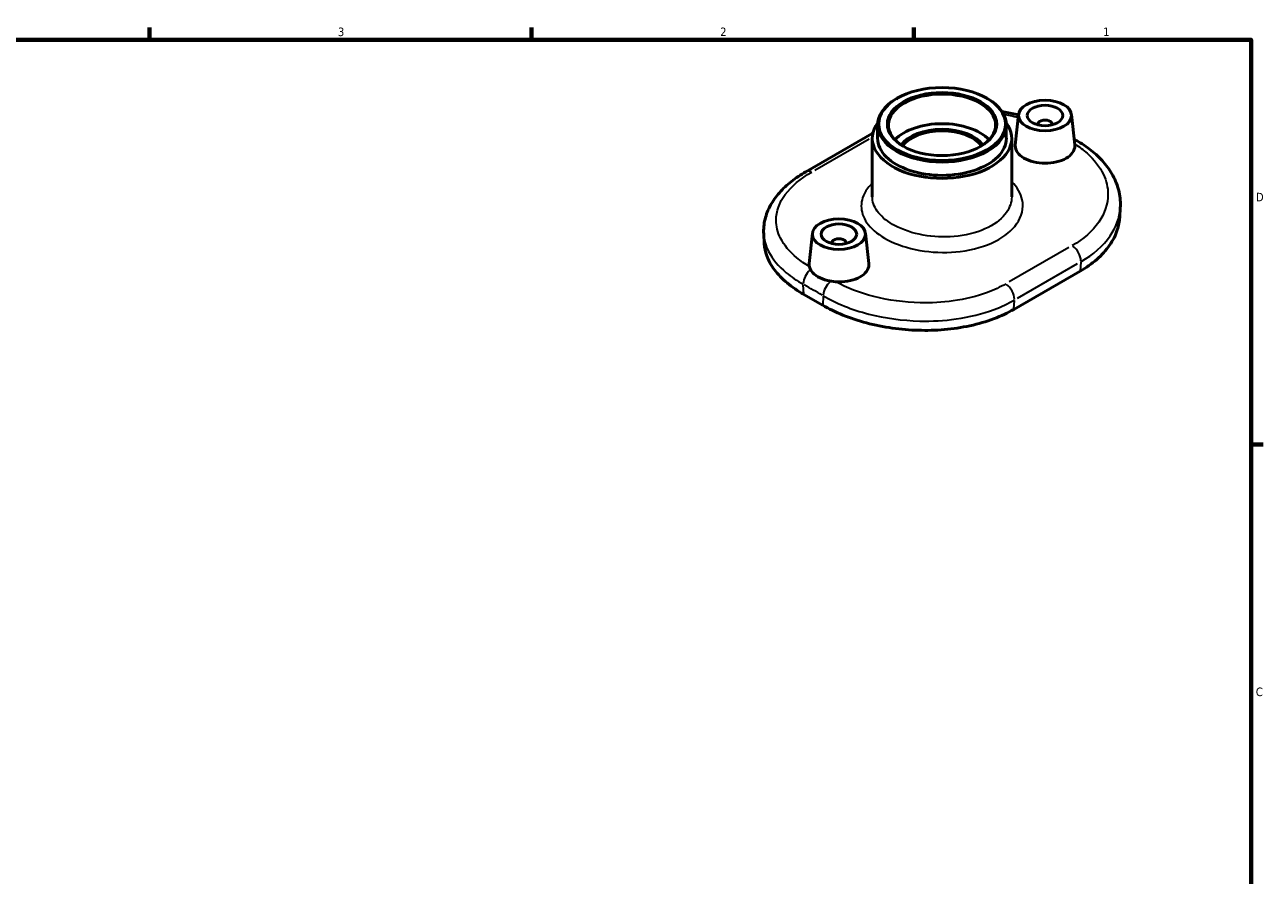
# Model space of a CAD drawing. Header units: inches. Extents: x 0.1 to 39.6, y -37.7 to 21.4.
# Tile 6 of 6: x 19.9 to 33.6, y 11.7 to 21.2. Entities that reach past the tile are written whole.
import ezdxf

# ---------------------------------------------------------------- set-up
doc = ezdxf.new("R2010")
doc.units = ezdxf.units.IN
doc.header["$MEASUREMENT"] = 0
for name, color, linetype, lineweight in [('Border (ANSI)', 7, 'Continuous', 70), ('Visible (ANSI)', 7, 'Continuous', 50), ('Visible Narrow (ANSI)', 7, 'Continuous', 35)]:
    doc.layers.add(name, color=color, linetype=linetype, lineweight=lineweight)
doc.styles.add('Note Text (ANSI)', font='tahoma.ttf')

# ---------------------------------------------------------------- blocks, each defined once
blk = doc.blocks.new('Borders Default Border')
at = {"layer": 'Border (ANSI)'}
for p, q in [((21.25, 21), (21.25, 21.134)), ((25.5, 21), (25.5, 21.134)), ((29.75, 21), (29.75, 21.134)), ((33.5, 16.5), (33.634, 16.5))]:
    blk.add_line(p, q, dxfattribs=at)
at = {"layer": 'Border (ANSI)', "flags": 128}
blk.add_lwpolyline([(0.5, 1), (0.5, 21), (33.5, 21), (33.5, 1), (0.5, 1)], dxfattribs=at)
at = {"layer": 'Border (ANSI)', "color": 5, "true_color": 0x0000ff, "char_height": 0.0945, "attachment_point": 7, "style": 'Note Text (ANSI)'}
for s, insert in [('3', (23.346, 21.038)), ('2', (27.596, 21.04)), ('1', (31.854, 21.04)), ('D', (33.553, 19.203)), ('C', (33.552, 13.701))]:
    blk.add_mtext(s, dxfattribs=dict(at, insert=insert))

msp = doc.modelspace()

# ---------------------------------------------------------------- linework, layer by layer
at = {"layer": 'Visible (ANSI)'}
for p, q in [((29.563, 20.347), (29.555, 20.342)), ((30.562, 20.347), (30.571, 20.342)), ((30.914, 20.168), (30.877, 19.829)), ((31.503, 20.168), (31.539, 19.83)), ((29.347, 19.904), (29.347, 20.052)), ((30.778, 19.904), (30.778, 20.052)), ((31.13, 20.061), (31.13, 20.053)), ((31.287, 20.061), (31.287, 20.053)), ((28.549, 19.532), (29.288, 19.957)), ((29.288, 19.254), (29.288, 19.904)), ((30.838, 19.254), (30.838, 19.904)), ((32.045, 19.13), (32.039, 19.027)), ((28.08, 18.84), (28.086, 18.73)), ((28.623, 18.848), (28.586, 18.51)), ((28.839, 18.741), (28.839, 18.734)), ((28.996, 18.741), (28.996, 18.734)), ((29.212, 18.848), (29.248, 18.51)), ((31.599, 18.427), (30.861, 18.002))]:
    msp.add_line(p, q, dxfattribs=at)
for centre, major_axis in [((30.063, 20.062), (0.704, 0)), ((30.063, 20.062), (-0.608, 0)), ((31.208, 20.157), (0.295, 0)), ((31.208, 20.157), (-0.197, 0)), ((28.917, 18.838), (-0.295, 0)), ((28.917, 18.838), (0.197, 0))]:
    msp.add_ellipse(centre, major_axis=major_axis, ratio=0.575862, dxfattribs=at)
for centre, major_axis, ratio, start_param, end_param in [((30.063, 20.052), (-0.596, 0), 0.575862, 2.370075, 7.054703), ((30.063, 20.052), (-0.716, 0), 0.575862, 5.50164, 10.206324), ((31.208, 20.061), (0.0787, 0), 0.575862, 6.114496, 9.593467), ((30.063, 19.904), (-0.775, 0), 0.575862, 5.883873, 9.82409), ((30.063, 19.723), (-0.596, 0), 0.575862, 3.640713, 5.784065), ((30.063, 19.723), (0.489, 0), 0.575862, 0.38446, 2.757132), ((30.063, 19.713), (0.477, 0), 0.575862, 0.398242, 2.74335), ((30.063, 19.904), (-0.716, 0), 0.575862, 0, 3.141593), ((28.917, 18.741), (-0.0787, 0), 0.575862, 2.972903, 6.451874), ((28.631, -1.424), (11.923, -20.704), 0.578093, 2.351923, 2.364333)]:
    msp.add_ellipse(centre, major_axis=major_axis, ratio=ratio, start_param=start_param, end_param=end_param, dxfattribs=at)
for points, knots in [([(30.731, 20.2), (30.742, 20.198), (30.753, 20.196), (30.815, 20.186), (30.864, 20.176), (30.913, 20.165)], [3.7164112, 3.7164112, 3.7164112, 3.7164112, 3.7988212, 3.7988212, 4.1786721, 4.1786721, 4.1786721, 4.1786721]), ([(31.577, 19.867), (31.636, 19.833), (31.691, 19.795), (31.79, 19.713), (31.835, 19.668), (31.914, 19.573), (31.947, 19.522), (32.001, 19.416), (32.02, 19.36), (32.045, 19.246), (32.049, 19.188), (32.045, 19.13)], [0, 0, 0, 0, 0.568396, 0.568396, 1.136793, 1.136793, 1.705189, 1.705189, 2.273586, 2.273586, 2.841982, 2.841982, 2.841982, 2.841982]), ([(31.539, 19.83), (31.54, 19.826), (31.54, 19.822), (31.54, 19.794), (31.532, 19.768), (31.498, 19.72), (31.472, 19.699), (31.443, 19.682), (31.413, 19.665), (31.376, 19.65), (31.294, 19.631), (31.25, 19.627), (31.167, 19.627), (31.122, 19.632), (31.041, 19.652), (31.003, 19.667), (30.945, 19.701), (30.919, 19.722), (30.885, 19.769), (30.877, 19.794), (30.877, 19.822), (30.877, 19.825), (30.877, 19.829)], [-0.686089, -0.686089, -0.686089, -0.686089, -0.634583, -0.634583, -0.317291, -0.317291, 0, 0, 0, 0.317291, 0.317291, 0.634583, 0.634583, 0.95183, 0.95183, 1.269078, 1.269078, 1.586326, 1.586326, 1.903574, 1.903574, 1.954892, 1.954892, 1.954892, 1.954892]), ([(28.08, 18.84), (28.077, 18.895), (28.082, 18.95), (28.108, 19.057), (28.128, 19.109), (28.183, 19.208), (28.217, 19.255), (28.295, 19.343), (28.339, 19.385), (28.438, 19.463), (28.492, 19.499), (28.549, 19.532)], [2.603479, 2.603479, 2.603479, 2.603479, 3.168146, 3.168146, 3.732813, 3.732813, 4.29748, 4.29748, 4.862147, 4.862147, 5.426813, 5.426813, 5.426813, 5.426813]), ([(31.599, 18.427), (31.666, 18.465), (31.729, 18.509), (31.839, 18.606), (31.887, 18.659), (31.964, 18.769), (31.993, 18.827), (32.027, 18.933), (32.036, 18.98), (32.039, 19.027)], [23.038233, 23.038233, 23.038233, 23.038233, 23.757275, 23.757275, 24.476317, 24.476317, 25.19536, 25.19536, 25.774376, 25.774376, 25.774376, 25.774376]), ([(28.086, 18.73), (28.089, 18.687), (28.098, 18.642), (28.133, 18.545), (28.162, 18.492), (28.238, 18.39), (28.286, 18.341), (28.397, 18.249), (28.459, 18.207), (28.526, 18.169)], [14.517324, 14.517324, 14.517324, 14.517324, 15.114906, 15.114906, 15.834527, 15.834527, 16.554148, 16.554148, 17.273768, 17.273768, 17.273768, 17.273768]), ([(28.588, 18.476), (28.587, 18.483), (28.586, 18.491), (28.586, 18.502), (28.586, 18.506), (28.586, 18.51)], [-3.272208, -3.272208, -3.272208, -3.272208, -3.1727393, -3.1727393, -3.1214218, -3.1214218, -3.1214218, -3.1214218]), ([(28.878, 18.309), (28.848, 18.311), (28.819, 18.316), (28.75, 18.333), (28.712, 18.347), (28.654, 18.381), (28.628, 18.403), (28.599, 18.442), (28.592, 18.459), (28.588, 18.476)], [0.734054, 0.734054, 0.734054, 0.734054, 0.95188, 0.95188, 1.269078, 1.269078, 1.586276, 1.586276, 1.804102, 1.804102, 1.804102, 1.804102]), ([(29.248, 18.51), (29.249, 18.506), (29.249, 18.502), (29.249, 18.474), (29.241, 18.448), (29.207, 18.401), (29.181, 18.379), (29.152, 18.362)], [-0.6860929, -0.6860929, -0.6860929, -0.6860929, -0.6345826, -0.6345826, -0.3172913, -0.3172913, 0, 0, 0, 0]), ([(29.152, 18.362), (29.122, 18.345), (29.085, 18.331), (29.003, 18.312), (28.959, 18.307), (28.904, 18.308), (28.891, 18.308), (28.878, 18.309)], [0, 0, 0, 0, 0.3172913, 0.3172913, 0.6345826, 0.6345826, 0.7340513, 0.7340513, 0.7340513, 0.7340513]), ([(28.736, 18.048), (28.803, 18.009), (28.878, 17.972), (29.042, 17.906), (29.131, 17.876), (29.316, 17.827), (29.413, 17.808), (29.607, 17.78), (29.705, 17.772), (29.893, 17.767), (29.991, 17.769), (30.185, 17.786), (30.281, 17.8), (30.466, 17.84), (30.555, 17.866), (30.719, 17.928), (30.794, 17.963), (30.861, 18.002)], [5.764465, 5.764465, 5.764465, 5.764465, 6.484085, 6.484085, 7.203706, 7.203706, 7.923326, 7.923326, 8.642947, 8.642947, 9.361989, 9.361989, 10.081032, 10.081032, 10.800074, 10.800074, 11.519116, 11.519116, 11.519116, 11.519116])]:
    msp.add_open_spline(points, degree=3, knots=knots, dxfattribs=at)
for points in [[(29.288, 19.957), (29.29, 19.958), (29.292, 19.96), (29.294, 19.961)], [(31.533, 19.893), (31.547, 19.885), (31.562, 19.876), (31.577, 19.867)]]:
    msp.add_open_spline(points, degree=3, dxfattribs=at)
at = {"layer": 'Visible Narrow (ANSI)'}
for p, q in [((28.648, 19.548), (29.254, 19.897)), ((31.474, 18.689), (30.81, 18.307)), ((30.904, 18.127), (31.569, 18.51)), ((31.605, 18.526), (31.6, 18.432)), ((28.526, 18.174), (28.52, 18.275)), ((28.742, 18.147), (28.736, 18.053)), ((30.861, 18.007), (30.867, 18.101))]:
    msp.add_line(p, q, dxfattribs=at)
for centre, major_axis, ratio, start_param, end_param in [((29.359, 19.833), (-0.072, 0.124), 0.578093, 6.204063, 6.279021), ((31.505, 19.743), (0.072, 0.124), 0.574307, 0.024616, 0.467706), ((28.621, 19.408), (-0.072, 0.124), 0.578093, 5.598923, 6.247172), ((31.505, 18.597), (0.072, -0.124), 0.578093, 0.797015, 2.216101), ((28.621, 18.339), (-0.071, -0.125), 0.581854, 4.189122, 5.423942), ((28.631, -1.424), (11.989, -20.819), 0.578093, 2.35223, 2.364026), ((28.844, 18.211), (0.072, 0.124), 0.574307, 1.038304, 2.288096), ((30.766, 18.172), (0.072, -0.124), 0.578093, 0.797015, 2.216101)]:
    msp.add_ellipse(centre, major_axis=major_axis, ratio=ratio, start_param=start_param, end_param=end_param, dxfattribs=at)
for points, knots in [([(30.748, 20.17), (30.773, 20.166), (30.797, 20.162), (30.851, 20.15), (30.881, 20.143), (30.91, 20.136)], [3.8271124, 3.8271124, 3.8271124, 3.8271124, 4.0244079, 4.0244079, 4.2702672, 4.2702672, 4.2702672, 4.2702672]), ([(31.538, 19.84), (31.589, 19.809), (31.636, 19.774), (31.757, 19.666), (31.818, 19.586), (31.891, 19.431), (31.908, 19.356), (31.908, 19.174), (31.873, 19.067), (31.737, 18.872), (31.637, 18.783), (31.511, 18.711)], [0.11914, 0.11914, 0.11914, 0.11914, 0.684342, 0.684342, 1.779289, 1.779289, 2.724756, 2.724756, 4.071616, 4.071616, 5.426813, 5.426813, 5.426813, 5.426813]), ([(28.588, 18.476), (28.537, 18.507), (28.49, 18.54), (28.368, 18.642), (28.307, 18.715), (28.235, 18.858), (28.218, 18.926), (28.218, 19.092), (28.253, 19.189), (28.388, 19.371), (28.489, 19.456), (28.615, 19.528)], [0.116886, 0.116886, 0.116886, 0.116886, 0.684342, 0.684342, 1.779289, 1.779289, 2.724756, 2.724756, 4.071616, 4.071616, 5.426813, 5.426813, 5.426813, 5.426813]), ([(29.288, 19.405), (29.25, 19.368), (29.22, 19.329), (29.169, 19.229), (29.159, 19.166), (29.179, 19.041), (29.211, 18.978), (29.319, 18.858), (29.398, 18.803), (29.601, 18.706), (29.73, 18.669), (29.998, 18.632), (30.136, 18.63), (30.41, 18.664), (30.546, 18.703), (30.759, 18.811), (30.84, 18.878), (30.951, 19.036), (30.973, 19.129), (30.94, 19.29), (30.9, 19.36), (30.838, 19.421)], [0.489267, 0.489267, 0.489267, 0.489267, 0.961997, 0.961997, 1.657332, 1.657332, 2.381014, 2.381014, 3.15526, 3.15526, 4.039985, 4.039985, 4.887596, 4.887596, 5.819444, 5.819444, 6.680296, 6.680296, 7.649205, 7.649205, 8.421073, 8.421073, 8.421073, 8.421073]), ([(30.838, 19.254), (30.838, 19.195), (30.818, 19.135), (30.735, 19.016), (30.665, 18.958), (30.481, 18.865), (30.365, 18.832), (30.128, 18.803), (30.009, 18.805), (29.778, 18.838), (29.666, 18.871), (29.49, 18.955), (29.422, 19.003), (29.328, 19.105), (29.3, 19.16), (29.289, 19.228), (29.288, 19.241), (29.288, 19.254)], [-7.417167, -7.417167, -7.417167, -7.417167, -6.680296, -6.680296, -5.819444, -5.819444, -4.887596, -4.887596, -4.039985, -4.039985, -3.15526, -3.15526, -2.381014, -2.381014, -1.657332, -1.657332, -1.483433, -1.483433, -1.483433, -1.483433]), ([(31.606, 18.531), (31.745, 18.611), (31.856, 18.709), (32, 18.916), (32.039, 19.022), (32.045, 19.13)], [-5.426813, -5.426813, -5.426813, -5.426813, -4.071616, -4.071616, -2.841982, -2.841982, -2.841982, -2.841982]), ([(28.08, 18.84), (28.084, 18.775), (28.102, 18.71), (28.176, 18.563), (28.243, 18.482), (28.386, 18.363), (28.449, 18.32), (28.52, 18.281)], [-2.603479, -2.603479, -2.603479, -2.603479, -1.779289, -1.779289, -0.684342, -0.684342, 0, 0, 0, 0]), ([(30.773, 18.286), (30.71, 18.25), (30.642, 18.218), (30.451, 18.146), (30.322, 18.114), (30.067, 18.079), (29.943, 18.072), (29.644, 18.079), (29.468, 18.103), (29.147, 18.185), (29.002, 18.241), (28.878, 18.309)], [0, 0, 0, 0, 0.672352, 0.672352, 1.748116, 1.748116, 2.687852, 2.687852, 4.024408, 4.024408, 5.310001, 5.310001, 5.310001, 5.310001]), ([(28.742, 18.153), (28.886, 18.068), (29.059, 17.998), (29.428, 17.904), (29.622, 17.877), (29.952, 17.869), (30.088, 17.877), (30.369, 17.916), (30.512, 17.952), (30.723, 18.031), (30.799, 18.066), (30.868, 18.106)], [-5.426887, -5.426887, -5.426887, -5.426887, -4.024408, -4.024408, -2.687852, -2.687852, -1.748116, -1.748116, -0.672352, -0.672352, 0, 0, 0, 0])]:
    msp.add_open_spline(points, degree=3, knots=knots, dxfattribs=at)

# ---------------------------------------------------------------- block references
msp.add_blockref('Borders Default Border', (0, 0))

doc.saveas('drawing.dxf')
